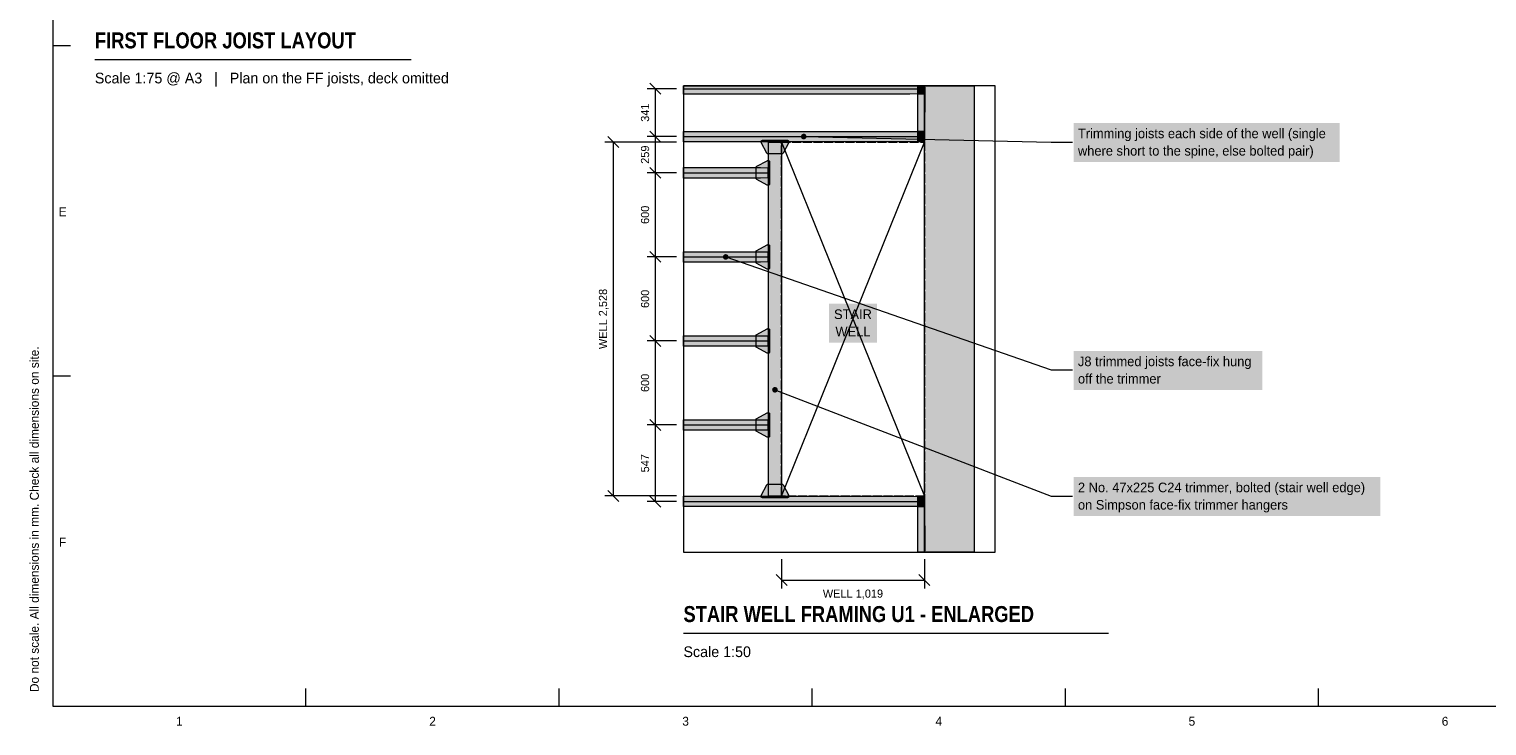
# Model space of a CAD drawing. Header units: millimetres. Extents: x 17 to 413, y 4 to 292.
# Tile 1 of 5: x 17 to 225, y 4 to 104. Entities that reach past the tile are written whole.
import ezdxf
from ezdxf.enums import TextEntityAlignment as Align

# ---------------------------------------------------------------- set-up
doc = ezdxf.new("R2010")
doc.units = ezdxf.units.MM
doc.linetypes.add('DASHED', pattern=[1.524, 1.27, -0.254])
for name, color, linetype in [('FILL-C_595961', 7, 'Continuous'), ('FILL-C_B27326', 7, 'Continuous'), ('FILL-EPS', 7, 'Continuous'), ('FILL-LIGHT', 7, 'Continuous'), ('FILL-TIMBER', 7, 'Continuous'), ('FILL-TLS_BLUE', 7, 'Continuous'), ('FILL-WHITE', 7, 'Continuous'), ('LINE-C_B27326', 7, 'Continuous'), ('LINE-GREY', 7, 'Continuous'), ('LINE-INK', 7, 'Continuous'), ('LINE-STEEL_GREY', 7, 'Continuous'), ('LINE-STEEL_GREY-DASH', 7, 'DASHED'), ('LINE-TLS_BLUE', 7, 'Continuous'), ('TEXT-C_B27326', 7, 'Continuous'), ('TEXT-INK', 7, 'Continuous'), ('TEXT-STEEL_GREY', 7, 'Continuous'), ('TEXT-TLS_BLUE', 7, 'Continuous')]:
    doc.layers.add(name, color=color, linetype=linetype)
doc.styles.add('OpenSansCondensed-Bold', font='OpenSansCondensed-Bold.ttf')

msp = doc.modelspace()

# ---------------------------------------------------------------- hatches: boundary and pattern name
at = {"layer": 'FILL-C_595961', "true_color": 0x595961}
h = msp.add_hatch(color=251, dxfattribs=at)
h.dxf.hatch_style = 1
h.paths.add_polyline_path([(122.06, 85.85), (122.04, 85.85), (122.02, 85.86), (122, 85.87), (121.99, 85.87), (121.97, 85.88), (121.95, 85.9), (121.94, 85.91), (121.93, 85.92), (121.91, 85.94), (121.9, 85.96), (121.1, 87.46), (121.1, 87.47), (121.09, 87.49), (121.08, 87.51), (121.08, 87.53), (121.08, 87.55), (121.08, 87.59), (121.08, 87.61), (121.08, 87.63), (121.09, 87.65), (121.1, 87.67), (121.1, 87.68), (121.11, 87.7), (121.13, 87.72), (121.14, 87.73), (121.15, 87.74), (121.17, 87.76), (121.19, 87.77), (121.2, 87.77), (121.22, 87.78), (121.24, 87.79), (121.26, 87.79), (121.28, 87.79), (124.84, 87.79), (124.86, 87.79), (124.88, 87.79), (124.9, 87.78), (124.92, 87.77), (124.93, 87.77), (124.95, 87.76), (124.97, 87.74), (124.98, 87.73), (124.99, 87.72), (125.01, 87.7), (125.02, 87.68), (125.02, 87.67), (125.03, 87.65), (125.04, 87.63), (125.04, 87.61), (125.04, 87.59), (125.04, 87.55), (125.04, 87.53), (125.04, 87.51), (125.03, 87.49), (125.02, 87.47), (125.02, 87.46), (124.22, 85.96), (124.21, 85.94), (124.19, 85.92), (124.18, 85.91), (124.17, 85.9), (124.15, 85.88), (124.13, 85.87), (124.12, 85.87), (124.1, 85.86), (124.08, 85.85), (124.06, 85.85), (124.04, 85.85), (122.08, 85.85)])
h = msp.add_hatch(color=251, dxfattribs=at)
h.dxf.hatch_style = 1
h.paths.add_polyline_path([(122.04, 81.38), (122.02, 81.39), (122, 81.39), (121.98, 81.4), (121.97, 81.41), (120.47, 82.21), (120.45, 82.22), (120.43, 82.23), (120.42, 82.24), (120.41, 82.26), (120.39, 82.27), (120.38, 82.29), (120.38, 82.31), (120.37, 82.32), (120.36, 82.34), (120.36, 82.36), (120.36, 82.38), (120.36, 83.9), (120.36, 83.92), (120.36, 83.94), (120.37, 83.96), (120.38, 83.98), (120.38, 84), (120.39, 84.01), (120.41, 84.03), (120.42, 84.04), (120.43, 84.06), (120.45, 84.07), (120.47, 84.08), (121.97, 84.88), (121.98, 84.89), (122, 84.89), (122.02, 84.9), (122.04, 84.9), (122.06, 84.9), (122.1, 84.9), (122.12, 84.9), (122.14, 84.9), (122.16, 84.89), (122.18, 84.89), (122.19, 84.88), (122.21, 84.87), (122.23, 84.86), (122.24, 84.84), (122.25, 84.83), (122.27, 84.81), (122.28, 84.8), (122.28, 84.78), (122.29, 84.76), (122.3, 84.74), (122.3, 84.72), (122.3, 84.7), (122.3, 81.58), (122.3, 81.56), (122.3, 81.54), (122.29, 81.52), (122.28, 81.51), (122.28, 81.49), (122.27, 81.47), (122.25, 81.46), (122.24, 81.44), (122.23, 81.43), (122.21, 81.42), (122.19, 81.41), (122.18, 81.4), (122.16, 81.39), (122.14, 81.39), (122.12, 81.38), (122.1, 81.38), (122.06, 81.38)])
h = msp.add_hatch(color=251, dxfattribs=at)
h.dxf.hatch_style = 1
h.paths.add_polyline_path([(122.04, 69.38), (122.02, 69.39), (122, 69.39), (121.98, 69.4), (121.97, 69.41), (120.47, 70.21), (120.45, 70.22), (120.43, 70.23), (120.42, 70.24), (120.41, 70.26), (120.39, 70.27), (120.38, 70.29), (120.38, 70.31), (120.37, 70.32), (120.36, 70.34), (120.36, 70.36), (120.36, 70.38), (120.36, 71.9), (120.36, 71.92), (120.36, 71.94), (120.37, 71.96), (120.38, 71.98), (120.38, 72), (120.39, 72.01), (120.41, 72.03), (120.42, 72.04), (120.43, 72.06), (120.45, 72.07), (120.47, 72.08), (121.97, 72.88), (121.98, 72.89), (122, 72.89), (122.02, 72.9), (122.04, 72.9), (122.06, 72.9), (122.1, 72.9), (122.12, 72.9), (122.14, 72.9), (122.16, 72.89), (122.18, 72.89), (122.19, 72.88), (122.21, 72.87), (122.23, 72.86), (122.24, 72.84), (122.25, 72.83), (122.27, 72.81), (122.28, 72.8), (122.28, 72.78), (122.29, 72.76), (122.3, 72.74), (122.3, 72.72), (122.3, 72.7), (122.3, 69.58), (122.3, 69.56), (122.3, 69.54), (122.29, 69.52), (122.28, 69.51), (122.28, 69.49), (122.27, 69.47), (122.25, 69.46), (122.24, 69.44), (122.23, 69.43), (122.21, 69.42), (122.19, 69.41), (122.18, 69.4), (122.16, 69.39), (122.14, 69.39), (122.12, 69.38), (122.1, 69.38), (122.06, 69.38)])
h = msp.add_hatch(color=251, dxfattribs=at)
h.dxf.hatch_style = 1
h.paths.add_polyline_path([(122.04, 57.38), (122.02, 57.39), (122, 57.39), (121.98, 57.4), (121.97, 57.41), (120.47, 58.21), (120.45, 58.22), (120.43, 58.23), (120.42, 58.24), (120.41, 58.26), (120.39, 58.27), (120.38, 58.29), (120.38, 58.31), (120.37, 58.32), (120.36, 58.34), (120.36, 58.36), (120.36, 58.38), (120.36, 59.9), (120.36, 59.92), (120.36, 59.94), (120.37, 59.96), (120.38, 59.98), (120.38, 60), (120.39, 60.01), (120.41, 60.03), (120.42, 60.04), (120.43, 60.06), (120.45, 60.07), (120.47, 60.08), (121.97, 60.88), (121.98, 60.89), (122, 60.89), (122.02, 60.9), (122.04, 60.9), (122.06, 60.9), (122.1, 60.9), (122.12, 60.9), (122.14, 60.9), (122.16, 60.89), (122.18, 60.89), (122.19, 60.88), (122.21, 60.87), (122.23, 60.86), (122.24, 60.84), (122.25, 60.83), (122.27, 60.81), (122.28, 60.8), (122.28, 60.78), (122.29, 60.76), (122.3, 60.74), (122.3, 60.72), (122.3, 60.7), (122.3, 57.58), (122.3, 57.56), (122.3, 57.54), (122.29, 57.52), (122.28, 57.51), (122.28, 57.49), (122.27, 57.47), (122.25, 57.46), (122.24, 57.44), (122.23, 57.43), (122.21, 57.42), (122.19, 57.41), (122.18, 57.4), (122.16, 57.39), (122.14, 57.39), (122.12, 57.38), (122.1, 57.38), (122.06, 57.38)])
h = msp.add_hatch(color=251, dxfattribs=at)
h.dxf.hatch_style = 1
h.paths.add_polyline_path([(122.04, 45.38), (122.02, 45.39), (122, 45.39), (121.98, 45.4), (121.97, 45.41), (120.47, 46.21), (120.45, 46.22), (120.43, 46.23), (120.42, 46.24), (120.41, 46.26), (120.39, 46.27), (120.38, 46.29), (120.38, 46.31), (120.37, 46.32), (120.36, 46.34), (120.36, 46.36), (120.36, 46.38), (120.36, 47.9), (120.36, 47.92), (120.36, 47.94), (120.37, 47.96), (120.38, 47.98), (120.38, 48), (120.39, 48.01), (120.41, 48.03), (120.42, 48.04), (120.43, 48.06), (120.45, 48.07), (120.47, 48.08), (121.97, 48.88), (121.98, 48.89), (122, 48.89), (122.02, 48.9), (122.04, 48.9), (122.06, 48.9), (122.1, 48.9), (122.12, 48.9), (122.14, 48.9), (122.16, 48.89), (122.18, 48.89), (122.19, 48.88), (122.21, 48.87), (122.23, 48.86), (122.24, 48.84), (122.25, 48.83), (122.27, 48.81), (122.28, 48.8), (122.28, 48.78), (122.29, 48.76), (122.3, 48.74), (122.3, 48.72), (122.3, 48.7), (122.3, 45.58), (122.3, 45.56), (122.3, 45.54), (122.29, 45.52), (122.28, 45.51), (122.28, 45.49), (122.27, 45.47), (122.25, 45.46), (122.24, 45.44), (122.23, 45.43), (122.21, 45.42), (122.19, 45.41), (122.18, 45.4), (122.16, 45.39), (122.14, 45.39), (122.12, 45.38), (122.1, 45.38), (122.06, 45.38)])
h = msp.add_hatch(color=251, dxfattribs=at)
h.dxf.hatch_style = 1
h.paths.add_polyline_path([(121.26, 36.76), (121.24, 36.76), (121.22, 36.77), (121.2, 36.78), (121.19, 36.78), (121.17, 36.79), (121.15, 36.81), (121.14, 36.82), (121.13, 36.83), (121.11, 36.85), (121.1, 36.87), (121.1, 36.88), (121.09, 36.9), (121.08, 36.92), (121.08, 36.94), (121.08, 36.96), (121.08, 37), (121.08, 37.02), (121.08, 37.04), (121.09, 37.06), (121.1, 37.08), (121.1, 37.09), (121.9, 38.59), (121.91, 38.61), (121.93, 38.63), (121.94, 38.64), (121.95, 38.65), (121.97, 38.67), (121.99, 38.68), (122, 38.68), (122.02, 38.69), (122.04, 38.7), (122.06, 38.7), (122.08, 38.7), (124.04, 38.7), (124.06, 38.7), (124.08, 38.7), (124.1, 38.69), (124.12, 38.68), (124.13, 38.68), (124.15, 38.67), (124.17, 38.65), (124.18, 38.64), (124.19, 38.63), (124.21, 38.61), (124.22, 38.59), (125.02, 37.09), (125.02, 37.08), (125.03, 37.06), (125.04, 37.04), (125.04, 37.02), (125.04, 37), (125.04, 36.96), (125.04, 36.94), (125.04, 36.92), (125.03, 36.9), (125.02, 36.88), (125.02, 36.87), (125.01, 36.85), (124.99, 36.83), (124.98, 36.82), (124.97, 36.81), (124.95, 36.79), (124.93, 36.78), (124.92, 36.78), (124.9, 36.77), (124.88, 36.76), (124.86, 36.76), (124.84, 36.76), (121.28, 36.76)])
at = {"layer": 'FILL-C_B27326', "true_color": 0xb27326}
h = msp.add_hatch(color=35, dxfattribs=at)
h.dxf.hatch_style = 1
h.paths.add_polyline_path([(122.12, 87.55), (124, 87.55), (124, 37), (122.12, 37)])
h = msp.add_hatch(color=35, dxfattribs=at)
h.dxf.hatch_style = 1
h.paths.add_polyline_path([(123.46, 52.16), (123.45, 52.27), (123.41, 52.37), (123.34, 52.45), (123.26, 52.51), (123.16, 52.55), (123.06, 52.56), (122.96, 52.55), (122.86, 52.51), (122.78, 52.45), (122.71, 52.37), (122.67, 52.27), (122.66, 52.16), (122.67, 52.06), (122.71, 51.97), (122.78, 51.88), (122.86, 51.82), (122.96, 51.78), (123.06, 51.77), (123.16, 51.78), (123.26, 51.82), (123.34, 51.88), (123.41, 51.97), (123.45, 52.06)])
at = {"layer": 'FILL-EPS', "true_color": 0xd9e8f7}
h = msp.add_hatch(color=254, dxfattribs=at)
h.dxf.hatch_style = 1
h.paths.add_polyline_path([(144.33, 94.42), (142.33, 94.4), (110, 94.4), (110, 95.55), (144.33, 95.55)])
h = msp.add_hatch(color=254, dxfattribs=at)
h.dxf.hatch_style = 1
h.paths.add_polyline_path([(142.33, 89.07), (144.33, 89.05), (144.33, 87.61), (142.33, 87.59), (110, 87.59), (110, 89.07)])
h = msp.add_hatch(color=254, dxfattribs=at)
h.dxf.hatch_style = 1
h.paths.add_polyline_path([(121, 83.89), (122.06, 83.86), (122.06, 82.42), (121, 82.4), (110, 82.4), (110, 83.89)])
h = msp.add_hatch(color=254, dxfattribs=at)
h.dxf.hatch_style = 1
h.paths.add_polyline_path([(120.98, 71.89), (122.06, 71.86), (122.06, 70.42), (120.98, 70.4), (110, 70.4), (110, 71.89)])
h = msp.add_hatch(color=254, dxfattribs=at)
h.dxf.hatch_style = 1
h.paths.add_polyline_path([(120.99, 59.89), (122.06, 59.86), (122.06, 58.42), (120.99, 58.4), (110, 58.4), (110, 59.89)])
h = msp.add_hatch(color=254, dxfattribs=at)
h.dxf.hatch_style = 1
h.paths.add_polyline_path([(120.99, 47.89), (122.06, 47.86), (122.06, 46.42), (120.99, 46.4), (110, 46.4), (110, 47.89)])
h = msp.add_hatch(color=254, dxfattribs=at)
h.dxf.hatch_style = 1
h.paths.add_polyline_path([(142.35, 36.96), (144.33, 36.94), (144.33, 35.5), (142.35, 35.48), (110, 35.48), (110, 36.96)])
at = {"layer": 'FILL-LIGHT', "true_color": 0xdedee0}
h = msp.add_hatch(color=254, dxfattribs=at)
h.dxf.hatch_style = 1
h.paths.add_polyline_path([(151.5, 29), (144.39, 29), (144.39, 95.55), (151.5, 95.55)])
at = {"layer": 'FILL-TIMBER', "true_color": 0xedcc99}
h = msp.add_hatch(color=31, dxfattribs=at)
h.dxf.hatch_style = 1
h.paths.add_polyline_path([(143.45, 95.55), (144.33, 95.55), (144.33, 94.39), (143.45, 94.39)])
h = msp.add_hatch(color=31, dxfattribs=at)
h.dxf.hatch_style = 1
h.paths.add_polyline_path([(143.45, 95.55), (144.39, 95.55), (144.39, 87.61), (143.45, 87.61)])
h = msp.add_hatch(color=31, dxfattribs=at)
h.dxf.hatch_style = 1
h.paths.add_polyline_path([(144.39, 95.39), (144.43, 95.39), (144.43, 91.83), (144.39, 91.83)])
h = msp.add_hatch(color=31, dxfattribs=at)
h.dxf.hatch_style = 1
h.paths.add_polyline_path([(143.45, 89.08), (144.33, 89.08), (144.33, 87.58), (143.45, 87.58)])
h = msp.add_hatch(color=31, dxfattribs=at)
h.dxf.hatch_style = 1
h.paths.add_polyline_path([(143.45, 36.97), (144.33, 36.97), (144.33, 35.47), (143.45, 35.47)])
h = msp.add_hatch(color=31, dxfattribs=at)
h.dxf.hatch_style = 1
h.paths.add_polyline_path([(143.45, 36.94), (144.39, 36.94), (144.39, 29), (143.45, 29)])
h = msp.add_hatch(color=31, dxfattribs=at)
h.dxf.hatch_style = 1
h.paths.add_polyline_path([(144.39, 32.72), (144.43, 32.72), (144.43, 29.16), (144.39, 29.16)])
at = {"layer": 'FILL-TLS_BLUE', "true_color": 0x1a5999}
h = msp.add_hatch(color=154, dxfattribs=at)
h.dxf.hatch_style = 1
h.paths.add_polyline_path([(127.56, 88.33), (127.55, 88.43), (127.51, 88.53), (127.45, 88.61), (127.36, 88.68), (127.27, 88.72), (127.16, 88.73), (127.06, 88.72), (126.96, 88.68), (126.88, 88.61), (126.82, 88.53), (126.78, 88.43), (126.76, 88.33), (126.78, 88.23), (126.82, 88.13), (126.88, 88.05), (126.96, 87.98), (127.06, 87.94), (127.16, 87.93), (127.27, 87.94), (127.36, 87.98), (127.45, 88.05), (127.51, 88.13), (127.55, 88.23)])
h = msp.add_hatch(color=154, dxfattribs=at)
h.dxf.hatch_style = 1
h.paths.add_polyline_path([(116.43, 71.14), (116.42, 71.25), (116.38, 71.34), (116.31, 71.42), (116.23, 71.49), (116.13, 71.53), (116.03, 71.54), (115.93, 71.53), (115.83, 71.49), (115.75, 71.42), (115.68, 71.34), (115.64, 71.25), (115.63, 71.14), (115.64, 71.04), (115.68, 70.94), (115.75, 70.86), (115.83, 70.8), (115.93, 70.76), (116.03, 70.74), (116.13, 70.76), (116.23, 70.8), (116.31, 70.86), (116.38, 70.94), (116.42, 71.04)])
at = {"layer": 'FILL-WHITE', "true_color": 0xffffff}
h = msp.add_hatch(color=7, dxfattribs=at)
h.dxf.hatch_style = 1
h.paths.add_polyline_path([(165.7, 84.71), (203.63, 84.71), (203.63, 90.26), (165.7, 90.26)])
h = msp.add_hatch(color=7, dxfattribs=at)
h.dxf.hatch_style = 1
h.paths.add_polyline_path([(130.79, 58.9), (137.6, 58.9), (137.6, 64.45), (130.79, 64.45)])
h = msp.add_hatch(color=7, dxfattribs=at)
h.dxf.hatch_style = 1
h.paths.add_polyline_path([(165.7, 52.16), (192.63, 52.16), (192.63, 57.71), (165.7, 57.71)])
h = msp.add_hatch(color=7, dxfattribs=at)
h.dxf.hatch_style = 1
h.paths.add_polyline_path([(165.7, 34.16), (209.46, 34.16), (209.46, 39.71), (165.7, 39.71)])

# ---------------------------------------------------------------- linework, layer by layer
at = {"layer": 'LINE-C_B27326', "lineweight": 5}
for p, q in [((123.06, 52.16), (162.5, 37)), ((162.5, 37), (165.5, 37))]:
    msp.add_line(p, q, dxfattribs=at)
for points in [[(143.45, 95.55), (144.33, 95.55), (144.33, 94.39), (143.45, 94.39)], [(143.45, 95.55), (144.39, 95.55), (144.39, 87.61), (143.45, 87.61)], [(144.39, 95.39), (144.43, 95.39), (144.43, 91.83), (144.39, 91.83)], [(122.12, 87.55), (124, 87.55), (124, 37), (122.12, 37)], [(143.45, 89.08), (144.33, 89.08), (144.33, 87.58), (143.45, 87.58)], [(143.45, 36.97), (144.33, 36.97), (144.33, 35.47), (143.45, 35.47)], [(143.45, 36.94), (144.39, 36.94), (144.39, 29), (143.45, 29)], [(144.39, 32.72), (144.43, 32.72), (144.43, 29.16), (144.39, 29.16)]]:
    msp.add_lwpolyline(points, close=True, dxfattribs=at)
at = {"layer": 'LINE-GREY', "lineweight": 5}
msp.add_lwpolyline([(151.5, 29), (144.39, 29), (144.39, 95.55), (151.5, 95.55)], close=True, dxfattribs=at)
at = {"layer": 'LINE-INK', "lineweight": 5}
for p, q in [((20, 101.33), (22.5, 101.33)), ((26, 99.32), (71.16, 99.32)), ((106.78, 94.37), (105.22, 95.93)), ((109, 95.15), (104.8, 95.15)), ((106, 36.21), (106, 95.15)), ((109, 87.55), (98.8, 87.55)), ((100.78, 86.77), (99.22, 88.33)), ((100, 37.01), (100, 87.55)), ((109, 88.33), (104.8, 88.33)), ((106.78, 87.55), (105.22, 89.11)), ((106.78, 82.37), (105.22, 83.93)), ((109, 83.15), (104.8, 83.15)), ((109, 71.15), (104.8, 71.15)), ((106.78, 70.37), (105.22, 71.93)), ((109, 59.15), (104.8, 59.15)), ((106.78, 58.37), (105.22, 59.93)), ((20, 54.17), (22.5, 54.17)), ((106.78, 46.37), (105.22, 47.93)), ((109, 47.15), (104.8, 47.15)), ((100.78, 36.23), (99.22, 37.79)), ((109, 37.01), (98.8, 37.01)), ((109, 36.21), (104.8, 36.21)), ((106.78, 35.43), (105.22, 36.99)), ((124, 28), (124, 23.8)), ((144.38, 28), (144.38, 23.8)), ((123.22, 25.78), (124.78, 24.22)), ((124, 25), (144.38, 25)), ((143.6, 25.78), (145.16, 24.22)), ((110, 17.4), (170.68, 17.4)), ((56.12, 7), (56.12, 9.5)), ((92.25, 7), (92.25, 9.5)), ((128.38, 7), (128.38, 9.5)), ((164.5, 7), (164.5, 9.5)), ((200.62, 7), (200.62, 9.5))]:
    msp.add_line(p, q, dxfattribs=at)
for points in [[(20, 7), (413, 7), (413, 290), (20, 290)], [(122.06, 85.85), (122.04, 85.85), (122.02, 85.86), (122, 85.87), (121.99, 85.87), (121.97, 85.88), (121.95, 85.9), (121.94, 85.91), (121.93, 85.92), (121.91, 85.94), (121.9, 85.96), (121.1, 87.46), (121.1, 87.47), (121.09, 87.49), (121.08, 87.51), (121.08, 87.53), (121.08, 87.55), (121.08, 87.59), (121.08, 87.61), (121.08, 87.63), (121.09, 87.65), (121.1, 87.67), (121.1, 87.68), (121.11, 87.7), (121.13, 87.72), (121.14, 87.73), (121.15, 87.74), (121.17, 87.76), (121.19, 87.77), (121.2, 87.77), (121.22, 87.78), (121.24, 87.79), (121.26, 87.79), (121.28, 87.79), (124.84, 87.79), (124.86, 87.79), (124.88, 87.79), (124.9, 87.78), (124.92, 87.77), (124.93, 87.77), (124.95, 87.76), (124.97, 87.74), (124.98, 87.73), (124.99, 87.72), (125.01, 87.7), (125.02, 87.68), (125.02, 87.67), (125.03, 87.65), (125.04, 87.63), (125.04, 87.61), (125.04, 87.59), (125.04, 87.55), (125.04, 87.53), (125.04, 87.51), (125.03, 87.49), (125.02, 87.47), (125.02, 87.46), (124.22, 85.96), (124.21, 85.94), (124.19, 85.92), (124.18, 85.91), (124.17, 85.9), (124.15, 85.88), (124.13, 85.87), (124.12, 85.87), (124.1, 85.86), (124.08, 85.85), (124.06, 85.85), (124.04, 85.85), (122.08, 85.85)], [(122.04, 81.38), (122.02, 81.39), (122, 81.39), (121.98, 81.4), (121.97, 81.41), (120.47, 82.21), (120.45, 82.22), (120.43, 82.23), (120.42, 82.24), (120.41, 82.26), (120.39, 82.27), (120.38, 82.29), (120.38, 82.31), (120.37, 82.32), (120.36, 82.34), (120.36, 82.36), (120.36, 82.38), (120.36, 83.9), (120.36, 83.92), (120.36, 83.94), (120.37, 83.96), (120.38, 83.98), (120.38, 84), (120.39, 84.01), (120.41, 84.03), (120.42, 84.04), (120.43, 84.06), (120.45, 84.07), (120.47, 84.08), (121.97, 84.88), (121.98, 84.89), (122, 84.89), (122.02, 84.9), (122.04, 84.9), (122.06, 84.9), (122.1, 84.9), (122.12, 84.9), (122.14, 84.9), (122.16, 84.89), (122.18, 84.89), (122.19, 84.88), (122.21, 84.87), (122.23, 84.86), (122.24, 84.84), (122.25, 84.83), (122.27, 84.81), (122.28, 84.8), (122.28, 84.78), (122.29, 84.76), (122.3, 84.74), (122.3, 84.72), (122.3, 84.7), (122.3, 81.58), (122.3, 81.56), (122.3, 81.54), (122.29, 81.52), (122.28, 81.51), (122.28, 81.49), (122.27, 81.47), (122.25, 81.46), (122.24, 81.44), (122.23, 81.43), (122.21, 81.42), (122.19, 81.41), (122.18, 81.4), (122.16, 81.39), (122.14, 81.39), (122.12, 81.38), (122.1, 81.38), (122.06, 81.38)], [(122.04, 69.38), (122.02, 69.39), (122, 69.39), (121.98, 69.4), (121.97, 69.41), (120.47, 70.21), (120.45, 70.22), (120.43, 70.23), (120.42, 70.24), (120.41, 70.26), (120.39, 70.27), (120.38, 70.29), (120.38, 70.31), (120.37, 70.32), (120.36, 70.34), (120.36, 70.36), (120.36, 70.38), (120.36, 71.9), (120.36, 71.92), (120.36, 71.94), (120.37, 71.96), (120.38, 71.98), (120.38, 72), (120.39, 72.01), (120.41, 72.03), (120.42, 72.04), (120.43, 72.06), (120.45, 72.07), (120.47, 72.08), (121.97, 72.88), (121.98, 72.89), (122, 72.89), (122.02, 72.9), (122.04, 72.9), (122.06, 72.9), (122.1, 72.9), (122.12, 72.9), (122.14, 72.9), (122.16, 72.89), (122.18, 72.89), (122.19, 72.88), (122.21, 72.87), (122.23, 72.86), (122.24, 72.84), (122.25, 72.83), (122.27, 72.81), (122.28, 72.8), (122.28, 72.78), (122.29, 72.76), (122.3, 72.74), (122.3, 72.72), (122.3, 72.7), (122.3, 69.58), (122.3, 69.56), (122.3, 69.54), (122.29, 69.52), (122.28, 69.51), (122.28, 69.49), (122.27, 69.47), (122.25, 69.46), (122.24, 69.44), (122.23, 69.43), (122.21, 69.42), (122.19, 69.41), (122.18, 69.4), (122.16, 69.39), (122.14, 69.39), (122.12, 69.38), (122.1, 69.38), (122.06, 69.38)], [(122.04, 57.38), (122.02, 57.39), (122, 57.39), (121.98, 57.4), (121.97, 57.41), (120.47, 58.21), (120.45, 58.22), (120.43, 58.23), (120.42, 58.24), (120.41, 58.26), (120.39, 58.27), (120.38, 58.29), (120.38, 58.31), (120.37, 58.32), (120.36, 58.34), (120.36, 58.36), (120.36, 58.38), (120.36, 59.9), (120.36, 59.92), (120.36, 59.94), (120.37, 59.96), (120.38, 59.98), (120.38, 60), (120.39, 60.01), (120.41, 60.03), (120.42, 60.04), (120.43, 60.06), (120.45, 60.07), (120.47, 60.08), (121.97, 60.88), (121.98, 60.89), (122, 60.89), (122.02, 60.9), (122.04, 60.9), (122.06, 60.9), (122.1, 60.9), (122.12, 60.9), (122.14, 60.9), (122.16, 60.89), (122.18, 60.89), (122.19, 60.88), (122.21, 60.87), (122.23, 60.86), (122.24, 60.84), (122.25, 60.83), (122.27, 60.81), (122.28, 60.8), (122.28, 60.78), (122.29, 60.76), (122.3, 60.74), (122.3, 60.72), (122.3, 60.7), (122.3, 57.58), (122.3, 57.56), (122.3, 57.54), (122.29, 57.52), (122.28, 57.51), (122.28, 57.49), (122.27, 57.47), (122.25, 57.46), (122.24, 57.44), (122.23, 57.43), (122.21, 57.42), (122.19, 57.41), (122.18, 57.4), (122.16, 57.39), (122.14, 57.39), (122.12, 57.38), (122.1, 57.38), (122.06, 57.38)], [(122.04, 45.38), (122.02, 45.39), (122, 45.39), (121.98, 45.4), (121.97, 45.41), (120.47, 46.21), (120.45, 46.22), (120.43, 46.23), (120.42, 46.24), (120.41, 46.26), (120.39, 46.27), (120.38, 46.29), (120.38, 46.31), (120.37, 46.32), (120.36, 46.34), (120.36, 46.36), (120.36, 46.38), (120.36, 47.9), (120.36, 47.92), (120.36, 47.94), (120.37, 47.96), (120.38, 47.98), (120.38, 48), (120.39, 48.01), (120.41, 48.03), (120.42, 48.04), (120.43, 48.06), (120.45, 48.07), (120.47, 48.08), (121.97, 48.88), (121.98, 48.89), (122, 48.89), (122.02, 48.9), (122.04, 48.9), (122.06, 48.9), (122.1, 48.9), (122.12, 48.9), (122.14, 48.9), (122.16, 48.89), (122.18, 48.89), (122.19, 48.88), (122.21, 48.87), (122.23, 48.86), (122.24, 48.84), (122.25, 48.83), (122.27, 48.81), (122.28, 48.8), (122.28, 48.78), (122.29, 48.76), (122.3, 48.74), (122.3, 48.72), (122.3, 48.7), (122.3, 45.58), (122.3, 45.56), (122.3, 45.54), (122.29, 45.52), (122.28, 45.51), (122.28, 45.49), (122.27, 45.47), (122.25, 45.46), (122.24, 45.44), (122.23, 45.43), (122.21, 45.42), (122.19, 45.41), (122.18, 45.4), (122.16, 45.39), (122.14, 45.39), (122.12, 45.38), (122.1, 45.38), (122.06, 45.38)], [(121.26, 36.76), (121.24, 36.76), (121.22, 36.77), (121.2, 36.78), (121.19, 36.78), (121.17, 36.79), (121.15, 36.81), (121.14, 36.82), (121.13, 36.83), (121.11, 36.85), (121.1, 36.87), (121.1, 36.88), (121.09, 36.9), (121.08, 36.92), (121.08, 36.94), (121.08, 36.96), (121.08, 37), (121.08, 37.02), (121.08, 37.04), (121.09, 37.06), (121.1, 37.08), (121.1, 37.09), (121.9, 38.59), (121.91, 38.61), (121.93, 38.63), (121.94, 38.64), (121.95, 38.65), (121.97, 38.67), (121.99, 38.68), (122, 38.68), (122.02, 38.69), (122.04, 38.7), (122.06, 38.7), (122.08, 38.7), (124.04, 38.7), (124.06, 38.7), (124.08, 38.7), (124.1, 38.69), (124.12, 38.68), (124.13, 38.68), (124.15, 38.67), (124.17, 38.65), (124.18, 38.64), (124.19, 38.63), (124.21, 38.61), (124.22, 38.59), (125.02, 37.09), (125.02, 37.08), (125.03, 37.06), (125.04, 37.04), (125.04, 37.02), (125.04, 37), (125.04, 36.96), (125.04, 36.94), (125.04, 36.92), (125.03, 36.9), (125.02, 36.88), (125.02, 36.87), (125.01, 36.85), (124.99, 36.83), (124.98, 36.82), (124.97, 36.81), (124.95, 36.79), (124.93, 36.78), (124.92, 36.78), (124.9, 36.77), (124.88, 36.76), (124.86, 36.76), (124.84, 36.76), (121.28, 36.76)]]:
    msp.add_lwpolyline(points, close=True, dxfattribs=at)
at = {"layer": 'LINE-STEEL_GREY', "lineweight": 5}
for p, q in [((124, 37), (144.39, 87.55)), ((124, 87.55), (144.39, 37))]:
    msp.add_line(p, q, dxfattribs=at)
msp.add_lwpolyline([(110, 29), (154.5, 29), (154.5, 95.55), (110, 95.55)], close=True, dxfattribs=at)
at = {"layer": 'LINE-STEEL_GREY-DASH', "lineweight": 5}
msp.add_lwpolyline([(124, 37), (124, 87.55), (144.39, 87.55), (144.39, 37)], close=True, dxfattribs=at)
at = {"layer": 'LINE-TLS_BLUE', "lineweight": 5}
for p, q in [((110, 95.14), (144.33, 95.14)), ((110, 88.33), (144.33, 88.33)), ((127.16, 88.33), (162.5, 87.55)), ((162.5, 87.55), (165.5, 87.55)), ((110, 83.14), (122.06, 83.14)), ((110, 71.14), (122.06, 71.14)), ((116.03, 71.14), (162.5, 55)), ((110, 59.14), (122.06, 59.14)), ((162.5, 55), (165.5, 55)), ((110, 47.14), (122.06, 47.14)), ((110, 36.22), (144.33, 36.22))]:
    msp.add_line(p, q, dxfattribs=at)
for points in [[(144.33, 94.42), (142.33, 94.4), (110, 94.4), (110, 95.55), (144.33, 95.55)], [(142.33, 89.07), (144.33, 89.05), (144.33, 87.61), (142.33, 87.59), (110, 87.59), (110, 89.07)], [(121, 83.89), (122.06, 83.86), (122.06, 82.42), (121, 82.4), (110, 82.4), (110, 83.89)], [(120.98, 71.89), (122.06, 71.86), (122.06, 70.42), (120.98, 70.4), (110, 70.4), (110, 71.89)], [(120.99, 59.89), (122.06, 59.86), (122.06, 58.42), (120.99, 58.4), (110, 58.4), (110, 59.89)], [(120.99, 47.89), (122.06, 47.86), (122.06, 46.42), (120.99, 46.4), (110, 46.4), (110, 47.89)], [(142.35, 36.96), (144.33, 36.94), (144.33, 35.5), (142.35, 35.48), (110, 35.48), (110, 36.96)]]:
    msp.add_lwpolyline(points, close=True, dxfattribs=at)

# ---------------------------------------------------------------- texts
at = {"layer": 'TEXT-C_B27326'}
for s, p in [('2 No. 47x225 C24 trimmer, bolted (stair well edge)', (166.3, 37.54)), ('on Simpson face-fix trimmer hangers', (166.3, 35.06))]:
    msp.add_text(s, height=1.3716, dxfattribs=at).set_placement(p)
at = {"layer": 'TEXT-INK', "style": 'OpenSansCondensed-Bold'}
for s, p in [('FIRST FLOOR JOIST LAYOUT', (26, 100.92)), ('STAIR WELL FRAMING U1 - ENLARGED', (110, 19))]:
    msp.add_text(s, height=2.286, dxfattribs=at).set_placement(p)
at = {"layer": 'TEXT-INK'}
for s, p in [('341', (105.1, 91.74)), ('259', (105.1, 85.74)), ('600', (105.1, 77.15)), ('WELL 2,528', (99.1, 62.28)), ('600', (105.1, 65.15)), ('600', (105.1, 53.15)), ('547', (105.1, 41.68))]:
    msp.add_text(s, height=1.168, rotation=90, dxfattribs=at).set_placement(p, align=Align.CENTER)
msp.add_text('WELL 1,019', height=1.168, dxfattribs=at).set_placement((134.19, 22.48), align=Align.CENTER)
at = {"layer": 'TEXT-STEEL_GREY'}
for s, p in [('Scale 1:75 @ A3   |   Plan on the FF joists, deck omitted', (26, 95.92)), ('Scale 1:50', (110, 14))]:
    msp.add_text(s, height=1.524, dxfattribs=at).set_placement(p)
for s, height, p in [('E', 1.27, (21.4, 76.95)), ('STAIR', 1.372, (134.19, 62.27)), ('WELL', 1.372, (134.19, 59.8)), ('F', 1.27, (21.4, 29.78)), ('1', 1.27, (38.06, 4.2)), ('2', 1.27, (74.19, 4.2)), ('3', 1.27, (110.31, 4.2)), ('4', 1.27, (146.44, 4.2)), ('5', 1.27, (182.56, 4.2)), ('6', 1.27, (218.69, 4.2))]:
    msp.add_text(s, height=height, dxfattribs=at).set_placement(p, align=Align.CENTER)
msp.add_text('Do not scale. All dimensions in mm. Check all dimensions on site.', height=1.27, rotation=90, dxfattribs=at).set_placement((18, 9))
at = {"layer": 'TEXT-TLS_BLUE'}
for s, p in [('Trimming joists each side of the well (single', (166.3, 88.09)), ('where short to the spine, else bolted pair)', (166.3, 85.61)), ('J8 trimmed joists face-fix hung', (166.3, 55.54)), ('off the trimmer', (166.3, 53.06))]:
    msp.add_text(s, height=1.3716, dxfattribs=at).set_placement(p)

doc.saveas('drawing.dxf')
